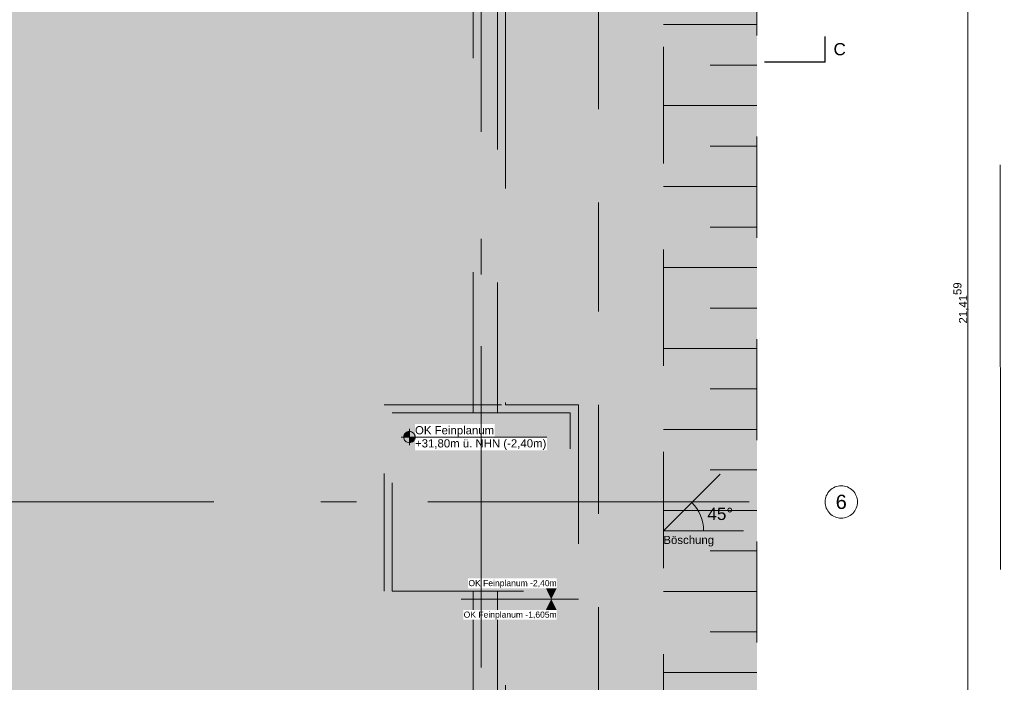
# Model space of a CAD drawing. Header units: metres. Extents: x -3716 to 31, y -1854 to 706.
# Tile 219 of 237: x -384 to -232, y 15 to 117. Entities that reach past the tile are written whole.
import ezdxf

# ---------------------------------------------------------------- set-up
doc = ezdxf.new("R2010")
doc.units = ezdxf.units.M
doc.header["$LTSCALE"] = 1.25
doc.header["$PDMODE"] = 1
doc.header["$PDSIZE"] = -2
for name, pattern in [('Linienart-34', [4.233, 2.116, -2.117]), ('Linienart-53', [5.291531, 3.175, -1.058062, 0.352704, -0.705764]), ('Linienart-Gestrichelt mit Abstand', [6, 4, -2]), ('VW-01 Strichlinie kurz', [1.999894, 0.999947, -0.999947])]:
    doc.linetypes.add(name, pattern=pattern)
doc.layers.get('0').update_dxf_attribs({"lineweight": 25})
for name, color, linetype, lineweight in [('30 -32 Gründung-Baugrube', 7, 'VW-01 Strichlinie kurz', 9), ('70 -71 Achsen- 1 Gebäudeachsen', 7, 'Linienart-53', 18), ('70 -72 Beschriftung- 5 Höhenkoten', 7, 'Continuous', 15), ('70 -72 Beschriftung- 6 Schnittverläufe', 7, 'Linienart-53', 25), ('70 -73 Bauteildarst.- 2 verdeckt 0.15', 7, 'Linienart-34', 15), ('Keine', 7, 'Continuous', 9), ('Keine-1', 7, 'Continuous', 15)]:
    doc.layers.add(name, color=color, linetype=linetype, lineweight=lineweight)
doc.layers.add('70 -72 Beschriftung- 1 Beschriftung allgemein', color=7, linetype='Continuous', lineweight=9, true_color=0xff6633)
doc.layers.add('70 -76 Bemaßung- 2 Allgemein', color=7, linetype='Continuous', lineweight=5, true_color=0x6666cc)
doc.styles.add('Arial', font='arial.ttf')
doc.dimstyles.new('k+k_klein', dxfattribs={"dimtxt": 1.258608, "dimasz": 1.3255, "dimexe": 1.25, "dimexo": 3.75, "dimgap": 0.125, "dimtad": 1, "dimdec": 3, "dimtxsty": 'Arial', "dimblk": 'VW_SLASH', "dimblk1": 'VW_SLASH', "dimblk2": 'VW_SLASH', "dimcen": 0, "dimdle": 0.625, "dimadec": 3, "dimazin": 0, "dimtfac": 0.75, "dimtdec": 3, "dimtix": 1, "dimtmove": 0, "dimatfit": 0, "dimldrblk": 'VW_FILLEDARROW', "dimfxlon": 1, "dimfrac": 2, "dimtolj": 1, "dimarcsym": 0})

# ---------------------------------------------------------------- blocks, each defined once
blk = doc.blocks.new('Gruppe-8')
at = {"layer": '70 -73 Bauteildarst.- 2 verdeckt 0.15', "flags": 128}
blk.add_lwpolyline([(-80.656, -0.147), (-80.656, 0.15), (-84.796, 0.15), (-84.796, -0.147), (-88.071, -0.147), (-88.071, -0.047), (-89.471, -0.047), (-89.471, -0.147), (-89.471, -0.147), (-89.471, 0.15), (-92.871, 0.15), (-92.871, -0.147), (-93.621, -0.147), (-93.621, 0.15), (-95.021, 0.15), (-95.021, -0.147), (-96.521, -0.147), (-96.521, -0.047), (-98.721, -0.047), (-98.721, 0.15), (-100.121, 0.15), (-100.121, -4.712), (-101.746, -4.712), (-101.746, -4.812), (-114.321, -4.812), (-114.321, -2.99), (-112.921, -2.99), (-112.921, 0.15), (-116.321, 0.15), (-116.321, -0.147), (-120.521, -0.147), (-120.521, 0.15), (-123.921, 0.15), (-123.921, -0.147), (-128.121, -0.147), (-128.121, 0.15), (-131.521, 0.15), (-131.521, -0.147), (-135.721, -0.147), (-135.721, 0.15), (-139.121, 0.15), (-139.121, -0.147), (-143.321, -0.147), (-143.321, 0.15), (-146.721, 0.15), (-146.721, -0.147), (-149.171, -0.147), (-149.171, -0.047), (-150.921, -0.047), (-150.921, 0.15), (-154.321, 0.15), (-154.321, -0.147), (-159.521, -0.147), (-159.521, 0.15), (-160.921, 0.15), (-160.921, -0.147), (-166.721, -0.147), (-166.721, 0.15), (-168.921, 0.15), (-168.921, -4.252), (-168.121, -4.252), (-168.121, -7.822), (-168.696, -7.822), (-168.696, -8.397), (-174.221, -8.397), (-174.221, -7.497), (-176.621, -7.497), (-176.621, -9.897), (-175.721, -9.897), (-175.721, -10.997), (-176.121, -10.997), (-176.121, -12.397), (-175.721, -12.397), (-175.721, -18.597), (-176.771, -18.597), (-176.771, -24.297), (-175.721, -24.298), (-175.721, -24.198), (-176.671, -24.197), (-176.671, -18.697), (-175.621, -18.697), (-175.621, -12.297), (-176.021, -12.297), (-176.021, -11.097), (-175.621, -11.097), (-175.621, -9.797), (-176.521, -9.797), (-176.521, -7.597), (-174.321, -7.597), (-174.321, -8.497), (-168.596, -8.497), (-168.596, -7.922), (-168.021, -7.922), (-168.021, -4.152), (-168.821, -4.152), (-168.821, 0.11), (-166.821, 0.11), (-166.821, -0.247), (-160.821, -0.247), (-160.821, 0.11), (-159.621, 0.11), (-159.621, -0.247), (-154.221, -0.247), (-154.221, 0.11), (-151.021, 0.11), (-151.021, -2.447), (-148.971, -2.447), (-148.971, -0.547), (-149.171, -0.547), (-149.171, -2.247), (-150.871, -2.247), (-150.871, -0.247), (-149.171, -0.247), (-146.621, -0.247), (-146.621, 0.11), (-143.421, 0.11), (-143.421, -0.247), (-139.021, -0.247), (-139.021, 0.11), (-135.821, 0.11), (-135.821, -0.247), (-131.421, -0.247), (-131.421, 0.11), (-128.221, 0.11), (-128.221, -0.247), (-123.821, -0.247), (-123.821, 0.11), (-120.621, 0.11), (-120.621, -0.247), (-116.221, -0.247), (-116.221, 0.11), (-113.021, 0.11), (-113.021, -2.89), (-114.421, -2.89), (-114.421, -4.912), (-98.821, -4.912), (-98.821, -7.447), (-101.746, -7.447), (-101.746, -5.212), (-101.946, -5.212), (-101.946, -7.647), (-98.621, -7.647), (-98.621, -4.712), (-100.021, -4.712), (-100.021, 0.11), (-98.821, 0.11), (-98.821, -0.247), (-96.521, -0.247), (-94.921, -0.247), (-94.921, 0.11), (-93.721, 0.11), (-93.721, -0.247), (-92.771, -0.247), (-92.771, 0.11), (-89.571, 0.11), (-89.571, -0.247), (-89.571, -0.247), (-89.571, -2.647), (-87.871, -2.647), (-87.871, -0.547), (-88.071, -0.547), (-88.071, -2.447), (-87.978, -2.54), (-88.026, -2.492), (-88.071, -2.447), (-89.371, -2.447), (-89.371, -0.247), (-88.071, -0.247), (-88.071, -0.221), (-88.071, -0.247), (-84.696, -0.247), (-84.696, -0.147), (-84.696, 0.11), (-80.756, 0.11), (-80.756, -0.247), (-79.546, -0.247), (-79.546, 0.108), (-78.046, 0.108), (-78.046, -0.247), (-75.421, -0.247), (-75.421, 0.11), (-73.921, 0.11), (-73.921, -0.247), (-68.121, -0.247), (-68.121, 0.11), (-64.721, 0.11), (-64.721, -0.247), (-59.871, -0.247), (-59.871, 0.11), (-56.471, 0.11), (-56.471, -0.247), (-25.921, -0.247), (-25.921, 0.11), (-24.421, 0.11), (-24.421, -8.497), (-19.121, -8.497), (-19.121, -6.147), (-14.721, -6.147), (-14.721, -8.497), (-10.771, -8.497), (-10.771, -5.797), (-6.571, -5.797), (-6.571, -8.497), (-1.671, -8.497), (-1.671, -7.447), (0.829, -7.447), (0.829, -12.947), (-0.221, -12.947), (-0.221, -18.697), (0.829, -18.697), (0.829, -24.197), (-0.221, -24.197), (-0.221, -30.097), (0.679, -30.097), (0.679, -32.297), (-0.221, -32.297), (-0.221, -38.672), (0.354, -38.672), (0.354, -40.222), (-1.196, -40.222), (-1.196, -39.647), (-7.571, -39.647), (-7.571, -40.547), (-9.771, -40.547), (-9.771, -39.647), (-15.821, -39.647), (-15.821, -40.547), (-18.021, -40.547), (-18.021, -39.647), (-24.071, -39.647), (-24.071, -40.547), (-26.271, -40.547), (-26.271, -38.347), (-25.371, -38.347), (-25.371, -35.177), (-25.471, -35.177), (-25.471, -38.247), (-26.371, -38.247), (-26.371, -40.647), (-23.971, -40.647), (-23.971, -39.747), (-18.121, -39.747), (-18.121, -40.647), (-15.721, -40.647), (-15.721, -39.747), (-9.871, -39.747), (-9.871, -40.647), (-7.471, -40.647), (-7.471, -39.747), (-1.296, -39.747), (-1.296, -40.322), (0.454, -40.322), (0.454, -38.572), (-0.121, -38.572), (-0.121, -32.397), (0.779, -32.397), (0.779, -29.997), (-0.121, -29.997), (-0.121, -24.297), (0.929, -24.297), (0.929, -18.597), (-0.121, -18.597), (-0.121, -13.047), (0.929, -13.047), (0.929, -7.347), (-1.771, -7.347), (-1.771, -8.397), (-6.471, -8.397), (-6.471, -5.697), (-10.871, -5.697), (-10.871, -8.397), (-14.621, -8.397), (-14.621, -6.047), (-19.221, -6.047), (-19.221, -8.397), (-24.321, -8.397), (-24.321, 0.15), (-26.021, 0.15), (-26.021, -0.147), (-29.021, -0.147), (-29.021, -0.047), (-50.196, -0.047), (-50.196, -0.147), (-56.371, -0.147), (-56.371, 0.15), (-59.971, 0.15), (-59.971, -0.147), (-64.621, -0.147), (-64.621, 0.15), (-68.221, 0.15), (-68.221, -0.147), (-73.821, -0.147), (-73.821, 0.15), (-75.521, 0.15), (-75.521, -0.147), (-77.946, -0.147), (-77.946, 0.15), (-79.646, 0.15), (-79.646, -0.147)], close=True, dxfattribs=at)
blk = doc.blocks.new('Gruppe-9')
at = {"layer": '70 -73 Bauteildarst.- 2 verdeckt 0.15', "flags": 128}
blk.add_lwpolyline([(-1.521, -30.097), (0.679, -30.097), (0.679, -32.297), (-1.521, -32.297)], close=True, dxfattribs=at)
blk = doc.blocks.new('Gruppe-10')
at = {"layer": '70 -73 Bauteildarst.- 2 verdeckt 0.15', "flags": 128}
for points in [[(-0.221, -24.197), (-0.221, -30.097), (-0.521, -30.097), (-0.521, -24.197)], [(-0.221, -32.297), (-0.221, -38.672), (-0.521, -38.672), (-0.521, -32.297)]]:
    blk.add_lwpolyline(points, close=True, dxfattribs=at)
blk = doc.blocks.new('Gruppe-11')
at = {"layer": '30 -32 Gründung-Baugrube', "color": 7}
blk.add_blockref('Gruppe-8', (0, 0), dxfattribs=at)
at = {"layer": '70 -73 Bauteildarst.- 2 verdeckt 0.15', "color": 7}
for name in ['Gruppe-9', 'Gruppe-10']:
    blk.add_blockref(name, (0, 0), dxfattribs=at)
blk = doc.blocks.new('Gruppe-33')
at = {"layer": '30 -32 Gründung-Baugrube', "color": 7, "transparency": 33554687}
for p, q in [((2.984, -25.302), (1.829, -25.302)), ((2.984, -25.802), (2.407, -25.802)), ((2.984, -26.302), (1.829, -26.302)), ((2.984, -26.802), (2.407, -26.802)), ((2.984, -27.302), (1.829, -27.302)), ((2.984, -27.802), (2.407, -27.802)), ((2.984, -28.302), (1.829, -28.302)), ((2.984, -28.802), (2.407, -28.802)), ((2.984, -29.302), (1.829, -29.302)), ((2.984, -29.802), (2.407, -29.802)), ((2.984, -30.302), (1.829, -30.302)), ((2.984, -30.802), (2.407, -30.802)), ((2.984, -31.302), (1.829, -31.302)), ((2.984, -31.802), (2.407, -31.802)), ((2.984, -32.302), (1.829, -32.302)), ((2.984, -32.802), (2.407, -32.802)), ((2.984, -33.302), (1.829, -33.302))]:
    blk.add_line(p, q, dxfattribs=at)
blk = doc.blocks.new('Gruppe-153')
at = {"layer": '30 -32 Gründung-Baugrube', "color": 7, "transparency": 33554687}
blk.add_blockref('Gruppe-33', (0, 0), dxfattribs=at)
blk = doc.blocks.new('Gruppe-218')
at = {"layer": '70 -72 Beschriftung- 1 Beschriftung allgemein'}
for q in [(2.53, -30.853), (2.82, -31.554)]:
    blk.add_line((1.829, -31.554), q, dxfattribs=at)
blk.add_arc((1.829, -31.554), 0.496, 0, 45, dxfattribs=at)
at = {"layer": '70 -72 Beschriftung- 1 Beschriftung allgemein', "attachment_point": 1, "line_spacing_factor": 0.970891, "style": 'Arial'}
for s, insert, char_height in [('45°', (2.372, -31.269), 0.151), ('Böschung', (1.829, -31.616), 0.1007)]:
    blk.add_mtext(s, dxfattribs=dict(at, insert=insert, char_height=char_height))
blk = doc.blocks.new('Gruppe-258')
at = {"layer": '70 -72 Beschriftung- 5 Höhenkoten', "linetype": 'Continuous', "lineweight": 0}
h = blk.add_hatch(color=7, dxfattribs=at)
edge = h.paths.add_edge_path()
edge.add_arc((-1.309, -30.396), 0.07, 90, 180)
edge.add_line((-1.379, -30.396), (-1.309, -30.396))
edge.add_line((-1.309, -30.396), (-1.309, -30.326))
at = {"layer": '70 -72 Beschriftung- 5 Höhenkoten'}
blk.add_line((-1.309, -30.496), (-1.309, -30.296), dxfattribs=at)
at = {"layer": '70 -72 Beschriftung- 5 Höhenkoten', "flags": 128}
for points in [[(-1.309, -30.326, 0.414214), (-1.379, -30.396), (-1.309, -30.396)], [(-1.379, -30.396, 0.414214), (-1.309, -30.466), (-1.309, -30.396)]]:
    blk.add_lwpolyline(points, format="xyb", close=True, dxfattribs=at)
at = {"color": 255, "linetype": 'Continuous'}
blk.add_wipeout([(-1.239, -30.396), (-0.256, -30.396), (-0.256, -30.234), (-1.239, -30.234)], dxfattribs=at).dxf.layer = '70 -72 Beschriftung- 5 Höhenkoten'
at = {"layer": '70 -72 Beschriftung- 5 Höhenkoten', "insert": (-1.239, -30.261), "char_height": 0.10069, "attachment_point": 1, "line_spacing_factor": 0.96878, "style": 'Arial'}
blk.add_mtext('OK Feinplanum', dxfattribs=at)
at = {"color": 255, "linetype": 'Continuous'}
blk.add_wipeout([(-1.239, -30.558), (0.391, -30.558), (0.391, -30.396), (-1.239, -30.396)], dxfattribs=at).dxf.layer = '70 -72 Beschriftung- 5 Höhenkoten'
at = {"layer": '70 -72 Beschriftung- 5 Höhenkoten', "linetype": 'Continuous', "lineweight": 0}
h = blk.add_hatch(color=7, dxfattribs=at)
edge = h.paths.add_edge_path()
edge.add_arc((-1.309, -30.396), 0.07, 270, 360)
edge.add_line((-1.239, -30.396), (-1.309, -30.396))
edge.add_line((-1.309, -30.396), (-1.309, -30.466))
at = {"layer": '70 -72 Beschriftung- 5 Höhenkoten'}
blk.add_line((-1.409, -30.396), (0.391, -30.396), dxfattribs=at)
at = {"layer": '70 -72 Beschriftung- 5 Höhenkoten', "flags": 128}
for points in [[(-1.239, -30.396, 0.414214), (-1.309, -30.326), (-1.309, -30.396)], [(-1.309, -30.466, 0.414214), (-1.239, -30.396), (-1.309, -30.396)]]:
    blk.add_lwpolyline(points, format="xyb", close=True, dxfattribs=at)
at = {"layer": '70 -72 Beschriftung- 5 Höhenkoten', "insert": (-1.239, -30.423), "char_height": 0.10069, "attachment_point": 1, "line_spacing_factor": 0.96878, "style": 'Arial'}
blk.add_mtext('+31,80m ü. NHN (-2,40m)', dxfattribs=at)
blk = doc.blocks.new('Gruppe-263')
at = {"layer": '70 -72 Beschriftung- 5 Höhenkoten', "color": 7}
blk.add_blockref('Gruppe-258', (0, 0), dxfattribs=at)
blk = doc.blocks.new('Gruppe-345')
at = {"color": 255}
blk.add_wipeout([(-0.644, -32.652), (0.511, -32.652), (0.511, -32.531), (-0.644, -32.531)], dxfattribs=at).dxf.layer = '70 -76 Bemaßung- 2 Allgemein'
at = {"layer": '70 -76 Bemaßung- 2 Allgemein', "color": 7, "linetype": 'Continuous'}
blk.add_solid([(0.511, -32.531), (0.444, -32.397), (0.378, -32.53)], dxfattribs=at)
at = {"layer": '70 -76 Bemaßung- 2 Allgemein', "insert": (0.511, -32.649), "char_height": 0.07552, "attachment_point": 9, "line_spacing_factor": 0.973705, "style": 'Arial'}
blk.add_mtext('OK Feinplanum -1,605m', dxfattribs=at)
blk = doc.blocks.new('Gruppe-346')
at = {"color": 255}
blk.add_wipeout([(-0.585, -32.264), (0.511, -32.264), (0.511, -32.142), (-0.585, -32.142)], dxfattribs=at).dxf.layer = '70 -76 Bemaßung- 2 Allgemein'
at = {"layer": '70 -76 Bemaßung- 2 Allgemein', "color": 7, "linetype": 'Continuous'}
blk.add_solid([(0.511, -32.264), (0.444, -32.397), (0.378, -32.264)], dxfattribs=at)
at = {"layer": '70 -76 Bemaßung- 2 Allgemein', "insert": (0.511, -32.26), "char_height": 0.07552, "attachment_point": 9, "line_spacing_factor": 0.973705, "style": 'Arial'}
blk.add_mtext('OK Feinplanum -2,40m', dxfattribs=at)
blk = doc.blocks.new('VW_SLASH')
at = {"color": 0, "linetype": 'ByBlock', "lineweight": -2, "transparency": 16777216}
blk.add_line((0.4715, 0), (-1, 0), dxfattribs=at)
at = {"color": 0, "lineweight": 5, "transparency": 16777216, "flags": 128}
blk.add_lwpolyline([(0.5004, 0.5004), (-0.5004, -0.5004)], dxfattribs=at)
blk = doc.blocks.new('*D518')
at = {"layer": '70 -76 Bemaßung- 2 Allgemein', "color": 0, "lineweight": -2}
for p, q in [((6.734, -18.031), (6.838, -18.031)), ((5.588, -38.122), (5.588, -19.357)), ((6.971, -39.447), (6.838, -39.447))]:
    blk.add_line(p, q, dxfattribs=at)
at = {"layer": 'Defpoints', "color": 0}
for p in [(2.984, -18.031), (5.588, -18.031), (3.221, -39.447)]:
    blk.add_point(p, dxfattribs=at)
at = {"layer": '70 -76 Bemaßung- 2 Allgemein', "color": 0, "lineweight": -2, "xscale": 1.32550048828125, "yscale": 1.32550048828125, "zscale": 1.32550048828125}
for p, rotation in [((5.588, -18.031), 90), ((5.588, -39.447), 270)]:
    blk.add_blockref('VW_SLASH', p, dxfattribs=dict(at, rotation=rotation))
at = {"layer": '70 -76 Bemaßung- 2 Allgemein', "color": 0, "insert": (5.505, -28.739), "char_height": 0.10069, "attachment_point": 5, "rotation": 90, "style": 'Arial'}
blk.add_mtext('\\A1;21,41\\S59^ ;', dxfattribs=at)
blk = doc.blocks.new('VW_FILLEDARROW')
at = {"linetype": 'Continuous', "lineweight": 0, "transparency": 16777216}
blk.add_hatch(color=0, dxfattribs=at).paths.add_polyline_path([(-2.8289, 0.758), (0, 0), (-2.8289, -0.758)])
at = {"color": 0, "lineweight": 5, "transparency": 16777216, "flags": 128}
blk.add_lwpolyline([(-2.8289, 0.758), (0, 0), (-2.8289, -0.758)], close=True, dxfattribs=at)
blk = doc.blocks.new('Gruppe-525')
at = {"layer": 'Keine', "color": 7, "linetype": 'Continuous', "lineweight": 25, "transparency": 33554687}
blk.add_line((3.826, -25.765), (3.826, -25.448), dxfattribs=at)
at = {"color": 255, "linetype": 'Continuous', "lineweight": 5, "transparency": 33554687}
blk.add_wipeout([(3.926, -25.728), (4.083, -25.728), (4.083, -25.485), (3.926, -25.485)], dxfattribs=at).dxf.layer = 'Keine'
at = {"layer": 'Keine', "color": 7, "transparency": 33554687, "insert": (4.083, -25.606), "char_height": 0.151, "attachment_point": 6, "line_spacing_factor": 0.970891, "style": 'Arial'}
blk.add_mtext('C', dxfattribs=at)
blk = doc.blocks.new('Gruppe-527')
at = {"layer": '70 -72 Beschriftung- 6 Schnittverläufe', "transparency": 33554687}
blk.add_line((3.826, -25.765), (3.076, -25.765), dxfattribs=at)
at = {"layer": '70 -72 Beschriftung- 6 Schnittverläufe', "color": 7, "transparency": 33554687}
blk.add_blockref('Gruppe-525', (0, 0), dxfattribs=at)
blk = doc.blocks.new('_Achsen (3D)')
at = {"layer": '70 -71 Achsen- 1 Gebäudeachsen', "transparency": 33554687}
blk.add_line((-0.421, 3.8), (-0.421, -46.172), dxfattribs=at)
at = {"color": 255, "transparency": 33554687}
blk.add_wipeout([(4.226, -31.197), (4.225, -31.217), (4.222, -31.236), (4.217, -31.255), (4.211, -31.274), (4.202, -31.291), (4.192, -31.308), (4.181, -31.324), (4.167, -31.338), (4.153, -31.352), (4.137, -31.363), (4.12, -31.373), (4.103, -31.382), (4.084, -31.388), (4.065, -31.393), (4.046, -31.396), (4.026, -31.397), (4.006, -31.396), (3.987, -31.393), (3.968, -31.388), (3.949, -31.382), (3.932, -31.373), (3.915, -31.363), (3.899, -31.352), (3.885, -31.338), (3.871, -31.324), (3.86, -31.308), (3.85, -31.291), (3.841, -31.274), (3.835, -31.255), (3.83, -31.236), (3.827, -31.217), (3.826, -31.197), (3.827, -31.177), (3.83, -31.158), (3.835, -31.139), (3.841, -31.121), (3.85, -31.103), (3.86, -31.086), (3.871, -31.07), (3.885, -31.056), (3.899, -31.042), (3.915, -31.031), (3.932, -31.021), (3.949, -31.012), (3.968, -31.006), (3.987, -31.001), (4.006, -30.998), (4.026, -30.997), (4.046, -30.998), (4.065, -31.001), (4.084, -31.006), (4.103, -31.012), (4.12, -31.021), (4.137, -31.031), (4.153, -31.042), (4.167, -31.056), (4.181, -31.07), (4.192, -31.086), (4.202, -31.103), (4.211, -31.121), (4.217, -31.139), (4.222, -31.158), (4.225, -31.177)], dxfattribs=at).dxf.layer = 'Keine'
at = {"layer": '70 -71 Achsen- 1 Gebäudeachsen', "transparency": 33554687}
blk.add_line((-179.668, -31.197), (3.826, -31.197), dxfattribs=at)
at = {"layer": 'Keine', "transparency": 33554687, "flags": 128}
blk.add_lwpolyline([(4.226, -31.197), (4.225, -31.217), (4.222, -31.236), (4.217, -31.255), (4.211, -31.274), (4.202, -31.291), (4.192, -31.308), (4.181, -31.324), (4.167, -31.338), (4.153, -31.352), (4.137, -31.363), (4.12, -31.373), (4.103, -31.382), (4.084, -31.388), (4.065, -31.393), (4.046, -31.396), (4.026, -31.397), (4.006, -31.396), (3.987, -31.393), (3.968, -31.388), (3.949, -31.382), (3.932, -31.373), (3.915, -31.363), (3.899, -31.352), (3.885, -31.338), (3.871, -31.324), (3.86, -31.308), (3.85, -31.291), (3.841, -31.274), (3.835, -31.255), (3.83, -31.236), (3.827, -31.217), (3.826, -31.197), (3.827, -31.177), (3.83, -31.158), (3.835, -31.139), (3.841, -31.121), (3.85, -31.103), (3.86, -31.086), (3.871, -31.07), (3.885, -31.056), (3.899, -31.042), (3.915, -31.031), (3.932, -31.021), (3.949, -31.012), (3.968, -31.006), (3.987, -31.001), (4.006, -30.998), (4.026, -30.997), (4.046, -30.998), (4.065, -31.001), (4.084, -31.006), (4.103, -31.012), (4.12, -31.021), (4.137, -31.031), (4.153, -31.042), (4.167, -31.056), (4.181, -31.07), (4.192, -31.086), (4.202, -31.103), (4.211, -31.121), (4.217, -31.139), (4.222, -31.158), (4.225, -31.177)], close=True, dxfattribs=at)
at = {"layer": '70 -72 Beschriftung- 6 Schnittverläufe'}
blk.add_blockref('Gruppe-527', (0, 0), dxfattribs=at)
at = {"layer": 'Keine', "transparency": 33554687, "insert": (4.026, -31.197), "char_height": 0.176, "attachment_point": 5, "line_spacing_factor": 0.970891, "style": 'Arial'}
blk.add_mtext('6', dxfattribs=at)
blk = doc.blocks.new('Gruppe-492')
at = {"layer": '70 -76 Bemaßung- 2 Allgemein'}
dim = blk.add_linear_dim(base=(5.58847, -18.03114), p1=(3.221, -39.44704), p2=(2.984, -18.03114), angle=270, text='21,41\\S59^ ;', dimstyle='k+k_klein', override={"dimtxt": 0.100689, "dimgap": 0.005, "dimdec": 4, "dimpost": '<>', "dimtxsty": 'Arial', "dimtmove": 2}, dxfattribs=at)
dim.commit()
dim.dimension.update_dxf_attribs({"geometry": '*D518', "text_midpoint": (5.50536, -28.73909)})
blk = doc.blocks.new('_Feinplanum 2D (2D)')
at = {"layer": '30 -32 Gründung-Baugrube', "linetype": 'Continuous', "lineweight": 0, "true_color": 0xfffdee}
h = blk.add_hatch(color=7, dxfattribs=at)
h.paths.add_polyline_path([(3.234, 2.208), (3.234, -3.255), (2.984, -4.188), (2.984, -7.283), (4.962, -7.283), (4.962, -10.133), (2.654, -10.133), (2.654, -15.181), (4.962, -15.181), (4.962, -18.031), (2.984, -18.031), (2.984, -43.352), (-34.742, -43.352), (-34.742, -45.105), (-41.182, -45.105), (-41.182, -44.674), (-49.965, -44.674), (-49.965, -43.352), (-84.242, -43.352), (-84.242, -45.104), (-90.682, -45.104), (-90.682, -44.674), (-99.465, -44.674), (-99.465, -43.352), (-160.892, -43.352), (-160.892, -45.104), (-167.332, -45.104), (-167.332, -44.674), (-176.115, -44.674), (-176.115, -43.352), (-179.176, -43.352), (-179.176, 2.208), (-156.666, 2.208), (-156.666, 2.555), (-146.526, 2.555), (-146.526, 2.208), (-52.841, 2.208), (-52.841, 2.398), (-26.376, 2.398), (-26.376, 2.208)])
h.paths.add_polyline_path([(-178.021, 1.053), (-178.021, -42.197), (-174.115, -42.197), (-174.115, -42.674), (-171.875, -42.674), (-171.875, -42.228), (-169.941, -42.228), (-169.941, -42.674), (-167.701, -42.674), (-167.701, -42.197), (-165.332, -42.197), (-165.332, -43.104), (-162.892, -43.104), (-162.892, -42.197), (-97.465, -42.197), (-97.465, -42.674), (-95.225, -42.674), (-95.225, -42.197), (-93.291, -42.197), (-93.291, -42.674), (-91.051, -42.674), (-91.051, -42.197), (-88.682, -42.197), (-88.682, -43.104), (-86.242, -43.104), (-86.242, -42.197), (-53.001, -42.197), (-53.001, -41.897), (-52.999, -41.897), (-52.999, -42.197), (-47.965, -42.197), (-47.965, -42.674), (-45.725, -42.674), (-45.725, -42.197), (-43.791, -42.197), (-43.791, -42.674), (-41.551, -42.674), (-41.551, -42.197), (-39.182, -42.197), (-39.182, -43.104), (-36.742, -43.104), (-36.742, -42.197), (-16.711, -42.197), (-16.711, -42.196), (-13.63, -42.197), (1.829, -42.197), (1.829, -4.036), (2.079, -3.103), (2.079, 1.053), (-16.711, 1.053), (-27.531, 1.053), (-27.531, 1.243), (-51.686, 1.243), (-51.686, 1.053), (-53.001, 1.053), (-88.896, 1.053), (-106.641, 1.053), (-147.681, 1.053), (-147.681, 1.4), (-155.511, 1.4), (-155.511, 1.053)])
at = {"layer": '30 -32 Gründung-Baugrube', "linetype": 'Continuous', "lineweight": 0}
h = blk.add_hatch(color=254, dxfattribs=at)
h.paths.add_polyline_path([(-52.999, -42.197), (-53.001, -42.197), (-86.242, -42.197), (-86.242, -43.104), (-88.682, -43.104), (-88.682, -42.197), (-88.896, -42.197), (-88.896, -42.197), (-91.051, -42.197), (-91.051, -42.674), (-93.291, -42.674), (-93.291, -42.197), (-95.225, -42.197), (-95.225, -42.674), (-97.465, -42.674), (-97.465, -42.197), (-162.892, -42.197), (-162.892, -43.104), (-165.332, -43.104), (-165.332, -42.197), (-167.701, -42.197), (-167.701, -42.674), (-169.941, -42.674), (-169.941, -42.197), (-171.875, -42.197), (-171.875, -42.674), (-174.115, -42.674), (-174.115, -42.197), (-178.021, -42.197), (-178.021, 1.053), (-106.641, 1.053), (-88.896, 1.053), (-53.001, 1.053), (-16.711, 1.053), (2.079, 1.053), (2.079, -3.103), (1.829, -4.036), (1.829, -42.197), (-13.63, -42.197), (-16.711, -42.196), (-16.711, -42.197), (-36.742, -42.197), (-36.742, -43.104), (-39.182, -43.104), (-39.182, -42.197), (-41.551, -42.197), (-41.551, -42.674), (-43.791, -42.674), (-43.791, -42.197), (-45.725, -42.197), (-45.725, -42.674), (-47.965, -42.674), (-47.965, -42.197)])
h.paths.add_polyline_path([(-106.641, 0.253), (-177.221, 0.253), (-177.221, -41.397), (-174.115, -41.397), (-174.115, -40.677), (-171.875, -40.677), (-171.875, -41.397), (-169.941, -41.397), (-169.941, -40.677), (-167.701, -40.677), (-167.701, -41.397), (-165.332, -41.397), (-165.332, -40.004), (-162.892, -40.004), (-162.892, -41.397), (-97.465, -41.397), (-97.465, -40.677), (-95.225, -40.677), (-95.225, -41.397), (-93.291, -41.397), (-93.291, -40.677), (-91.051, -40.677), (-91.051, -41.397), (-88.896, -41.397), (-88.896, -41.397), (-88.682, -41.397), (-88.682, -40.004), (-86.242, -40.004), (-86.242, -41.397), (-71.546, -41.397), (-71.546, 0.253), (-88.896, 0.253)])
h.paths.add_polyline_path([(-70.746, -41.397), (-53.001, -41.397), (-52.999, -41.397), (-47.965, -41.397), (-47.965, -40.677), (-45.725, -40.677), (-45.725, -41.397), (-43.791, -41.397), (-43.791, -40.677), (-41.551, -40.677), (-41.551, -41.397), (-39.182, -41.397), (-39.182, -40.004), (-36.742, -40.004), (-36.742, -41.397), (-16.711, -41.397), (-16.711, -41.398), (1.029, -41.397), (1.029, -3.93), (1.279, -2.997), (1.279, 0.253), (-16.711, 0.253), (-53.001, 0.253), (-70.746, 0.253)])
at = {"layer": '30 -32 Gründung-Baugrube', "linetype": 'Continuous', "lineweight": 0, "true_color": 0xfffbdf}
h = blk.add_hatch(color=7, dxfattribs=at)
h.paths.add_polyline_path([(1.029, -8.438), (1.029, -3.93), (1.238, -3.15), (-2.021, -3.15), (-2.021, 0.253), (-16.711, 0.253), (-28.131, 0.253), (-28.131, -9.787), (-51.086, -9.787), (-51.086, -6.316), (-51.873, -6.316), (-51.873, -0.463), (-51.086, -0.463), (-51.086, 0.253), (-51.873, 0.253), (-53.001, 0.253), (-70.746, 0.253), (-70.746, -41.397), (-53.001, -41.397), (-53.001, -41.897), (-52.999, -41.897), (-52.999, -41.397), (-48.81, -41.397), (-48.81, -39.832), (-44.88, -39.832), (-44.88, -41.397), (-44.636, -41.397), (-44.636, -39.832), (-42.546, -39.832), (-42.546, -38.672), (-40.796, -38.672), (-40.796, -39.832), (-40.706, -39.832), (-40.706, -41.397), (-40.027, -41.397), (-40.027, -39.159), (-35.897, -39.159), (-35.897, -41.397), (-16.711, -41.397), (-16.711, -41.398), (1.029, -41.397), (1.029, -16.876), (0.959, -16.876), (0.959, -8.438)])
h.paths.add_polyline_path([(-23.041, -19.002), (-23.041, -19.667), (-26.771, -19.667), (-26.771, -17.567), (-25.976, -17.567), (-25.976, -11.992), (-19.966, -11.992), (-19.966, -19.002)])
h.paths.add_polyline_path([(-24.321, -2.99), (-26.021, -2.99), (-26.021, 0.15), (-24.321, 0.15)])
h.paths.add_polyline_path([(-6.871, -3.35), (-10.471, -3.35), (-10.471, 0.15), (-6.871, 0.15)])
h.paths.add_polyline_path([(-14.621, -14.347), (-19.221, -14.347), (-19.221, -6.047), (-14.621, -6.047)])
h.paths.add_polyline_path([(0.929, -13.047), (-1.771, -13.047), (-1.771, -7.347), (0.929, -7.347)])
h.paths.add_polyline_path([(0.779, -32.397), (-1.621, -32.397), (-1.621, -29.997), (0.779, -29.997)])
h.paths.add_polyline_path([(-7.471, -40.647), (-9.871, -40.647), (-9.871, -38.247), (-7.471, -38.247)])
h.paths.add_polyline_path([(-23.971, -40.647), (-26.371, -40.647), (-26.371, -38.247), (-23.971, -38.247)])
h.paths.add_polyline_path([(-64.621, -3.39), (-68.221, -3.39), (-68.221, 0.15), (-64.621, 0.15)])
h.paths.add_polyline_path([(-64.621, -21.747), (-68.221, -21.747), (-68.221, -18.147), (-64.621, -18.147)])
h.paths.add_polyline_path([(-56.821, -32.547), (-59.521, -32.547), (-59.521, -26.847), (-56.821, -26.847)])
h.paths.add_polyline_path([(-65.221, -40.647), (-67.621, -40.647), (-67.621, -38.247), (-65.221, -38.247)])
h.paths.add_polyline_path([(-59.371, -38.247), (-56.971, -38.247), (-56.971, -40.647), (-59.371, -40.647)])
h.paths.add_polyline_path([(-67.771, -26.847), (-65.071, -26.847), (-65.071, -32.547), (-67.771, -32.547)])
h.paths.add_polyline_path([(-59.771, -18.347), (-56.571, -18.347), (-56.571, -21.547), (-59.771, -21.547)])
h.paths.add_polyline_path([(-59.971, 0.15), (-56.371, 0.15), (-56.371, -3.39), (-59.971, -3.39)])
h.paths.add_polyline_path([(-34.296, -38.672), (-32.546, -38.672), (-32.546, -40.422), (-34.296, -40.422)])
h.paths.add_polyline_path([(-18.121, -38.247), (-15.721, -38.247), (-15.721, -40.647), (-18.121, -40.647)])
h.paths.add_polyline_path([(-1.296, -38.572), (0.454, -38.572), (0.454, -40.322), (-1.296, -40.322)])
h.paths.add_polyline_path([(-1.771, -18.597), (0.929, -18.597), (0.929, -24.297), (-1.771, -24.297)])
h.paths.add_polyline_path([(-10.871, -5.697), (-6.471, -5.697), (-6.471, -14.697), (-10.871, -14.697)])
h.paths.add_polyline_path([(-18.721, 0.15), (-15.121, 0.15), (-15.121, -3.35), (-18.721, -3.35)])
at = {"layer": '30 -32 Gründung-Baugrube', "linetype": 'Continuous', "lineweight": 0, "true_color": 0xebebd1}
blk.add_hatch(color=254, dxfattribs=at).paths.add_polyline_path([(-1.621, -29.997), (0.779, -29.997), (0.779, -32.397), (-1.621, -32.397)])
at = {"layer": '30 -32 Gründung-Baugrube', "flags": 128}
for points in [[(3.234, 2.208), (3.234, -3.255), (2.984, -4.188), (2.984, -7.283), (4.962, -7.283), (4.962, -10.133), (2.654, -10.133), (2.654, -15.181), (4.962, -15.181), (4.962, -18.031), (2.984, -18.031), (2.984, -43.352), (-34.742, -43.352), (-34.742, -45.105), (-41.182, -45.105), (-41.182, -44.674), (-49.965, -44.674), (-49.965, -43.352), (-84.242, -43.352), (-84.242, -45.104), (-90.682, -45.104), (-90.682, -44.674), (-99.465, -44.674), (-99.465, -43.352), (-160.892, -43.352), (-160.892, -45.104), (-167.332, -45.104), (-167.332, -44.674), (-176.115, -44.674), (-176.115, -43.352), (-179.176, -43.352), (-179.176, 2.208), (-156.666, 2.208), (-156.666, 2.555), (-146.526, 2.555), (-146.526, 2.208), (-52.841, 2.208), (-52.841, 2.398), (-26.376, 2.398), (-26.376, 2.208)], [(-178.021, 1.053), (-178.021, -42.197), (-174.115, -42.197), (-174.115, -42.674), (-171.875, -42.674), (-171.875, -42.228), (-169.941, -42.228), (-169.941, -42.674), (-167.701, -42.674), (-167.701, -42.197), (-165.332, -42.197), (-165.332, -43.104), (-162.892, -43.104), (-162.892, -42.197), (-97.465, -42.197), (-97.465, -42.674), (-95.225, -42.674), (-95.225, -42.197), (-93.291, -42.197), (-93.291, -42.674), (-91.051, -42.674), (-91.051, -42.197), (-88.682, -42.197), (-88.682, -43.104), (-86.242, -43.104), (-86.242, -42.197), (-53.001, -42.197), (-53.001, -41.897), (-52.999, -41.897), (-52.999, -42.197), (-47.965, -42.197), (-47.965, -42.674), (-45.725, -42.674), (-45.725, -42.197), (-43.791, -42.197), (-43.791, -42.674), (-41.551, -42.674), (-41.551, -42.197), (-39.182, -42.197), (-39.182, -43.104), (-36.742, -43.104), (-36.742, -42.197), (-16.711, -42.197), (-16.711, -42.196), (-13.63, -42.197), (1.829, -42.197), (1.829, -4.036), (2.079, -3.103), (2.079, 1.053), (-16.711, 1.053), (-27.531, 1.053), (-27.531, 1.243), (-51.686, 1.243), (-51.686, 1.053), (-53.001, 1.053), (-88.896, 1.053), (-106.641, 1.053), (-147.681, 1.053), (-147.681, 1.4), (-155.511, 1.4), (-155.511, 1.053)], [(-52.999, -42.197), (-53.001, -42.197), (-86.242, -42.197), (-86.242, -43.104), (-88.682, -43.104), (-88.682, -42.197), (-88.896, -42.197), (-88.896, -42.197), (-91.051, -42.197), (-91.051, -42.674), (-93.291, -42.674), (-93.291, -42.197), (-95.225, -42.197), (-95.225, -42.674), (-97.465, -42.674), (-97.465, -42.197), (-162.892, -42.197), (-162.892, -43.104), (-165.332, -43.104), (-165.332, -42.197), (-167.701, -42.197), (-167.701, -42.674), (-169.941, -42.674), (-169.941, -42.197), (-171.875, -42.197), (-171.875, -42.674), (-174.115, -42.674), (-174.115, -42.197), (-178.021, -42.197), (-178.021, 1.053), (-106.641, 1.053), (-88.896, 1.053), (-53.001, 1.053), (-16.711, 1.053), (2.079, 1.053), (2.079, -3.103), (1.829, -4.036), (1.829, -42.197), (-13.63, -42.197), (-16.711, -42.196), (-16.711, -42.197), (-36.742, -42.197), (-36.742, -43.104), (-39.182, -43.104), (-39.182, -42.197), (-41.551, -42.197), (-41.551, -42.674), (-43.791, -42.674), (-43.791, -42.197), (-45.725, -42.197), (-45.725, -42.674), (-47.965, -42.674), (-47.965, -42.197)], [(-70.746, -41.397), (-53.001, -41.397), (-52.999, -41.397), (-47.965, -41.397), (-47.965, -40.677), (-45.725, -40.677), (-45.725, -41.397), (-43.791, -41.397), (-43.791, -40.677), (-41.551, -40.677), (-41.551, -41.397), (-39.182, -41.397), (-39.182, -40.004), (-36.742, -40.004), (-36.742, -41.397), (-16.711, -41.397), (-16.711, -41.398), (1.029, -41.397), (1.029, -3.93), (1.279, -2.997), (1.279, 0.253), (-16.711, 0.253), (-53.001, 0.253), (-70.746, 0.253)], [(1.029, -8.438), (1.029, -3.93), (1.238, -3.15), (-2.021, -3.15), (-2.021, 0.253), (-16.711, 0.253), (-28.131, 0.253), (-28.131, -9.787), (-51.086, -9.787), (-51.086, -6.316), (-51.873, -6.316), (-51.873, -0.463), (-51.086, -0.463), (-51.086, 0.253), (-51.873, 0.253), (-53.001, 0.253), (-70.746, 0.253), (-70.746, -41.397), (-53.001, -41.397), (-53.001, -41.897), (-52.999, -41.897), (-52.999, -41.397), (-48.81, -41.397), (-48.81, -39.832), (-44.88, -39.832), (-44.88, -41.397), (-44.636, -41.397), (-44.636, -39.832), (-42.546, -39.832), (-42.546, -38.672), (-40.796, -38.672), (-40.796, -39.832), (-40.706, -39.832), (-40.706, -41.397), (-40.027, -41.397), (-40.027, -39.159), (-35.897, -39.159), (-35.897, -41.397), (-16.711, -41.397), (-16.711, -41.398), (1.029, -41.397), (1.029, -16.876), (0.959, -16.876), (0.959, -8.438)], [(0.779, -32.397), (-1.621, -32.397), (-1.621, -29.997), (0.779, -29.997)], [(-1.621, -29.997), (0.779, -29.997), (0.779, -32.397), (-1.621, -32.397)]]:
    blk.add_lwpolyline(points, close=True, dxfattribs=at)
at = {"layer": '30 -32 Gründung-Baugrube', "color": 7}
for name in ['Gruppe-153', 'Gruppe-11']:
    blk.add_blockref(name, (0, 0), dxfattribs=at)
at = {"layer": '70 -72 Beschriftung- 1 Beschriftung allgemein', "color": 7}
blk.add_blockref('Gruppe-218', (0, 0), dxfattribs=at)
at = {"layer": '70 -76 Bemaßung- 2 Allgemein'}
blk.add_blockref('Gruppe-492', (0, 0), dxfattribs=at)
at = {"layer": '30 -32 Gründung-Baugrube', "color": 7}
blk.add_blockref('Gruppe-263', (0, 0), dxfattribs=at)
at = {"layer": 'Keine-1', "color": 1, "linetype": 'Linienart-Gestrichelt mit Abstand', "lineweight": 9, "true_color": 0xff0000, "flags": 128}
blk.add_lwpolyline([(6.04, -134.709), (4.108, -139.373), (2.43, -143.27), (0.229, -148.189), (-1.944, -152.85), (-2.57, -154.16), (-4.367, -157.84, -0.121867), (-4.988, -158.573), (-24.208, -172.456, 0.234343), (-30.814, -181.881), (-30.814, -181.881, -0.138275), (-50.042, -181.321), (-50.042, -181.321), (-63.534, -176.937), (-98.528, -165.507), (-148.424, -149.297), (-209.682, -128.621), (-249.498, -116.741), (-271.856, -111.08), (-272.634, -110.302), (-272.634, -44.203), (-268.399, 0.151), (-267.466, 0.15), (-197.755, 0.15), (5.976, 0.15), (6.006, -63.16)], format="xyb", close=True, dxfattribs=at)
at = {"layer": '30 -32 Gründung-Baugrube', "color": 7}
blk.add_blockref('Gruppe-345', (0, 0), dxfattribs=at)
blk.add_blockref('Gruppe-346', (0, 0), dxfattribs=at)

msp = doc.modelspace()

# ---------------------------------------------------------------- block references
at = {"layer": 'Keine', "color": 1, "xscale": 12.5, "yscale": 12.5, "zscale": 12.5}
msp.add_blockref('_Feinplanum 2D (2D)', (-307.66, 432.49), dxfattribs=at)

# ---------------------------------------------------------------- next in the draw order: block references
msp.add_blockref('_Achsen (3D)', (-307.66, 432.49), dxfattribs=at)

doc.saveas('drawing.dxf')
